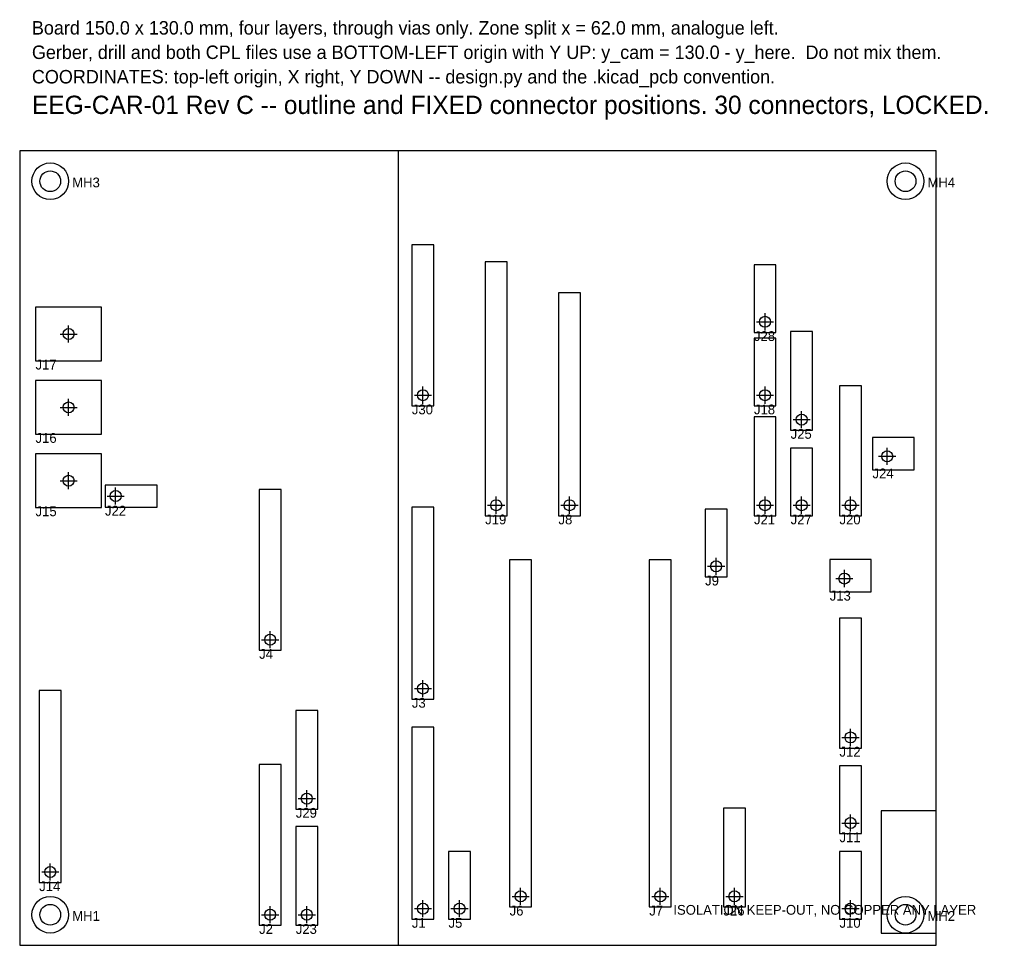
# Model space of a CAD drawing. Header units: millimetres. Extents: x 0 to 161, y 0 to 151.
import ezdxf

# ---------------------------------------------------------------- set-up
doc = ezdxf.new("R2010")
doc.units = ezdxf.units.MM
for name, color, linetype in [('CONNECTOR_PIN1', 2, 'CONTINUOUS'), ('CONNECTORS_FIXED', 5, 'CONTINUOUS'), ('ISOLATION_KEEPOUT', 1, 'CONTINUOUS'), ('MOUNTING_HOLES', 1, 'CONTINUOUS'), ('MOUNTING_KEEPOUT', 1, 'CONTINUOUS'), ('OUTLINE', 7, 'CONTINUOUS'), ('TEXT', 7, 'CONTINUOUS'), ('ZONE_SPLIT', 3, 'CONTINUOUS')]:
    doc.layers.add(name, color=color, linetype=linetype)

msp = doc.modelspace()

# ---------------------------------------------------------------- linework, layer by layer
at = {"layer": 'CONNECTOR_PIN1'}
for p, q in [((122, 100.6), (122, 103.4)), ((120.6, 102), (123.4, 102)), ((6.6, 100), (9.4, 100)), ((8, 98.6), (8, 101.4)), ((66, 88.6), (66, 91.4)), ((122, 88.6), (122, 91.4)), ((8, 86.6), (8, 89.4)), ((64.6, 90), (67.4, 90)), ((120.6, 90), (123.4, 90)), ((6.6, 88), (9.4, 88)), ((128, 84.6), (128, 87.4)), ((126.6, 86), (129.4, 86)), ((142, 78.6), (142, 81.4)), ((140.6, 80), (143.4, 80)), ((8, 74.6), (8, 77.4)), ((6.6, 76), (9.4, 76)), ((15.7, 72.1), (15.7, 74.9)), ((14.3, 73.5), (17.1, 73.5)), ((78, 70.6), (78, 73.4)), ((90, 70.6), (90, 73.4)), ((122, 70.6), (122, 73.4)), ((128, 70.6), (128, 73.4)), ((136, 70.6), (136, 73.4)), ((76.6, 72), (79.4, 72)), ((88.6, 72), (91.4, 72)), ((120.6, 72), (123.4, 72)), ((126.6, 72), (129.4, 72)), ((134.6, 72), (137.4, 72)), ((114, 60.6), (114, 63.4)), ((112.6, 62), (115.4, 62)), ((135, 58.6), (135, 61.4)), ((133.6, 60), (136.4, 60)), ((39.6, 50), (42.4, 50)), ((41, 48.6), (41, 51.4)), ((64.6, 42), (67.4, 42)), ((66, 40.6), (66, 43.4)), ((134.6, 34), (137.4, 34)), ((136, 32.6), (136, 35.4)), ((47, 22.6), (47, 25.4)), ((45.6, 24), (48.4, 24)), ((136, 18.6), (136, 21.4)), ((134.6, 20), (137.4, 20)), ((5, 10.6), (5, 13.4)), ((3.6, 12), (6.4, 12)), ((82, 6.6), (82, 9.4)), ((104.86, 6.6), (104.86, 9.4)), ((117, 6.6), (117, 9.4)), ((66, 4.6), (66, 7.4)), ((72, 4.6), (72, 7.4)), ((80.6, 8), (83.4, 8)), ((103.46, 8), (106.26, 8)), ((115.6, 8), (118.4, 8)), ((136, 4.6), (136, 7.4)), ((39.6, 5), (42.4, 5)), ((41, 3.6), (41, 6.4)), ((45.6, 5), (48.4, 5)), ((47, 3.6), (47, 6.4)), ((64.6, 6), (67.4, 6)), ((70.6, 6), (73.4, 6)), ((134.6, 6), (137.4, 6))]:
    msp.add_line(p, q, dxfattribs=at)
for centre in [(122, 102), (8, 100), (66, 90), (122, 90), (8, 88), (128, 86), (142, 80), (8, 76), (15.7, 73.5), (78, 72), (90, 72), (122, 72), (128, 72), (136, 72), (114, 62), (135, 60), (41, 50), (66, 42), (136, 34), (47, 24), (136, 20), (5, 12), (82, 8), (104.86, 8), (117, 8), (66, 6), (72, 6), (136, 6), (41, 5), (47, 5)]:
    msp.add_circle(centre, 0.9, dxfattribs=at)
at = {"layer": 'CONNECTORS_FIXED'}
for p, q in [((67.8, 114.59), (64.2, 114.59)), ((64.2, 114.59), (64.2, 88.27)), ((67.8, 88.27), (67.8, 114.59)), ((79.8, 111.83), (76.2, 111.83)), ((76.2, 111.83), (76.2, 70.27)), ((79.8, 70.27), (79.8, 111.83)), ((123.8, 111.35), (120.2, 111.35)), ((120.2, 111.35), (120.2, 100.27)), ((123.8, 100.27), (123.8, 111.35)), ((91.8, 106.75), (88.2, 106.75)), ((88.2, 106.75), (88.2, 70.27)), ((91.8, 70.27), (91.8, 106.75)), ((13.4, 104.4), (2.6, 104.4)), ((2.6, 104.4), (2.6, 95.6)), ((13.4, 95.6), (13.4, 104.4)), ((120.2, 100.27), (123.8, 100.27)), ((129.8, 100.43), (126.2, 100.43)), ((126.2, 100.43), (126.2, 84.27)), ((129.8, 84.27), (129.8, 100.43)), ((123.8, 99.35), (120.2, 99.35)), ((120.2, 99.35), (120.2, 88.27)), ((123.8, 88.27), (123.8, 99.35)), ((2.6, 95.6), (13.4, 95.6)), ((13.4, 92.4), (2.6, 92.4)), ((2.6, 92.4), (2.6, 83.6)), ((13.4, 83.6), (13.4, 92.4)), ((137.8, 91.51), (134.2, 91.51)), ((134.2, 91.51), (134.2, 70.27)), ((137.8, 70.27), (137.8, 91.51)), ((64.2, 88.27), (67.8, 88.27)), ((120.2, 88.27), (123.8, 88.27)), ((123.8, 86.43), (120.2, 86.43)), ((120.2, 86.43), (120.2, 70.27)), ((123.8, 70.27), (123.8, 86.43)), ((126.2, 84.27), (129.8, 84.27)), ((2.6, 83.6), (13.4, 83.6)), ((146.4, 83.1), (139.6, 83.1)), ((139.6, 83.1), (139.6, 77.8)), ((146.4, 77.8), (146.4, 83.1)), ((129.8, 81.35), (126.2, 81.35)), ((126.2, 81.35), (126.2, 70.27)), ((129.8, 70.27), (129.8, 81.35)), ((13.4, 80.4), (2.6, 80.4)), ((2.6, 80.4), (2.6, 71.6)), ((13.4, 71.6), (13.4, 80.4)), ((139.6, 77.8), (146.4, 77.8)), ((22.51, 75.3), (13.97, 75.3)), ((13.97, 75.3), (13.97, 71.7)), ((22.51, 71.7), (22.51, 75.3)), ((42.8, 74.59), (39.2, 74.59)), ((39.2, 74.59), (39.2, 48.27)), ((42.8, 48.27), (42.8, 74.59)), ((2.6, 71.6), (13.4, 71.6)), ((13.97, 71.7), (22.51, 71.7)), ((67.8, 71.67), (64.2, 71.67)), ((64.2, 71.67), (64.2, 40.27)), ((67.8, 40.27), (67.8, 71.67)), ((115.8, 71.35), (112.2, 71.35)), ((112.2, 71.35), (112.2, 60.27)), ((115.8, 60.27), (115.8, 71.35)), ((76.2, 70.27), (79.8, 70.27)), ((88.2, 70.27), (91.8, 70.27)), ((120.2, 70.27), (123.8, 70.27)), ((126.2, 70.27), (129.8, 70.27)), ((134.2, 70.27), (137.8, 70.27)), ((83.8, 63.07), (80.2, 63.07)), ((80.2, 63.07), (80.2, 6.27)), ((83.8, 6.27), (83.8, 63.07)), ((106.66, 63.07), (103.06, 63.07)), ((103.06, 63.07), (103.06, 6.27)), ((106.66, 6.27), (106.66, 63.07)), ((139.4, 63.1), (132.6, 63.1)), ((132.6, 63.1), (132.6, 57.8)), ((139.4, 57.8), (139.4, 63.1)), ((112.2, 60.27), (115.8, 60.27)), ((132.6, 57.8), (139.4, 57.8)), ((137.8, 53.51), (134.2, 53.51)), ((134.2, 53.51), (134.2, 32.27)), ((137.8, 32.27), (137.8, 53.51)), ((39.2, 48.27), (42.8, 48.27)), ((6.8, 41.67), (3.2, 41.67)), ((3.2, 41.67), (3.2, 10.27)), ((6.8, 10.27), (6.8, 41.67)), ((64.2, 40.27), (67.8, 40.27)), ((48.8, 38.43), (45.2, 38.43)), ((45.2, 38.43), (45.2, 22.27)), ((48.8, 22.27), (48.8, 38.43)), ((67.8, 35.67), (64.2, 35.67)), ((64.2, 35.67), (64.2, 4.27)), ((67.8, 4.27), (67.8, 35.67)), ((134.2, 32.27), (137.8, 32.27)), ((42.8, 29.59), (39.2, 29.59)), ((39.2, 29.59), (39.2, 3.27)), ((42.8, 3.27), (42.8, 29.59)), ((137.8, 29.35), (134.2, 29.35)), ((134.2, 29.35), (134.2, 18.27)), ((137.8, 18.27), (137.8, 29.35)), ((45.2, 22.27), (48.8, 22.27)), ((118.8, 22.43), (115.2, 22.43)), ((115.2, 22.43), (115.2, 6.27)), ((118.8, 6.27), (118.8, 22.43)), ((48.8, 19.43), (45.2, 19.43)), ((45.2, 19.43), (45.2, 3.27)), ((48.8, 3.27), (48.8, 19.43)), ((134.2, 18.27), (137.8, 18.27)), ((73.8, 15.35), (70.2, 15.35)), ((70.2, 15.35), (70.2, 4.27)), ((73.8, 4.27), (73.8, 15.35)), ((137.8, 15.35), (134.2, 15.35)), ((134.2, 15.35), (134.2, 4.27)), ((137.8, 4.27), (137.8, 15.35)), ((3.2, 10.27), (6.8, 10.27)), ((80.2, 6.27), (83.8, 6.27)), ((103.06, 6.27), (106.66, 6.27)), ((115.2, 6.27), (118.8, 6.27)), ((39.2, 3.27), (42.8, 3.27)), ((45.2, 3.27), (48.8, 3.27)), ((64.2, 4.27), (67.8, 4.27)), ((70.2, 4.27), (73.8, 4.27)), ((134.2, 4.27), (137.8, 4.27))]:
    msp.add_line(p, q, dxfattribs=at)
at = {"layer": 'ISOLATION_KEEPOUT'}
for p, q in [((150, 22), (141, 22)), ((141, 22), (141, 2)), ((150, 2), (150, 22)), ((141, 2), (150, 2))]:
    msp.add_line(p, q, dxfattribs=at)
at = {"layer": 'MOUNTING_HOLES'}
for centre in [(5, 125), (145, 125), (5, 5), (145, 5)]:
    msp.add_circle(centre, 1.7, dxfattribs=at)
at = {"layer": 'MOUNTING_KEEPOUT'}
for centre in [(5, 125), (145, 125), (5, 5), (145, 5)]:
    msp.add_circle(centre, 3, dxfattribs=at)
at = {"layer": 'OUTLINE'}
for p, q in [((150, 130), (0, 130)), ((0, 130), (0, 0)), ((150, 0), (150, 130)), ((0, 0), (150, 0))]:
    msp.add_line(p, q, dxfattribs=at)
at = {"layer": 'ZONE_SPLIT'}
msp.add_line((62, 0), (62, 130), dxfattribs=at)

# ---------------------------------------------------------------- texts
at = {"layer": 'TEXT'}
for s, height, p in [('Board 150.0 x 130.0 mm, four layers, through vias only. Zone split x = 62.0 mm, analogue left.', 2.2, (2, 149)), ('Gerber, drill and both CPL files use a BOTTOM-LEFT origin with Y UP: y_cam = 130.0 - y_here.  Do not mix them.', 2.2, (2, 145)), ('COORDINATES: top-left origin, X right, Y DOWN -- design.py and the .kicad_pcb convention.', 2.2, (2, 141)), ('EEG-CAR-01 Rev C -- outline and FIXED connector positions. 30 connectors, LOCKED.', 3, (2, 136)), ('MH3', 1.6, (8.6, 124)), ('MH4', 1.6, (148.6, 124)), ('J28', 1.6, (120.2, 98.87)), ('J17', 1.6, (2.6, 94.2)), ('J30', 1.6, (64.2, 86.87)), ('J18', 1.6, (120.2, 86.87)), ('J16', 1.6, (2.6, 82.2)), ('J25', 1.6, (126.2, 82.87)), ('J24', 1.6, (139.6, 76.4)), ('J15', 1.6, (2.6, 70.2)), ('J22', 1.6, (13.97, 70.3)), ('J19', 1.6, (76.2, 68.87)), ('J8', 1.6, (88.2, 68.87)), ('J21', 1.6, (120.2, 68.87)), ('J27', 1.6, (126.2, 68.87)), ('J20', 1.6, (134.2, 68.87)), ('J9', 1.6, (112.2, 58.87)), ('J13', 1.6, (132.6, 56.4)), ('J4', 1.6, (39.2, 46.87)), ('J3', 1.6, (64.2, 38.87)), ('J12', 1.6, (134.2, 30.87)), ('J29', 1.6, (45.2, 20.87)), ('J11', 1.6, (134.2, 16.87)), ('J14', 1.6, (3.2, 8.87)), ('J6', 1.6, (80.2, 4.87)), ('J7', 1.6, (103.06, 4.87)), ('ISOLATION KEEP-OUT, NO COPPER ANY LAYER', 1.6, (107, 5)), ('J26', 1.6, (115.2, 4.87)), ('MH1', 1.6, (8.6, 4)), ('MH2', 1.6, (148.6, 4)), ('J2', 1.6, (39.2, 1.87)), ('J23', 1.6, (45.2, 1.87)), ('J1', 1.6, (64.2, 2.87)), ('J5', 1.6, (70.2, 2.87)), ('J10', 1.6, (134.2, 2.87))]:
    msp.add_text(s, height=height, dxfattribs=at).set_placement(p)

doc.saveas('drawing.dxf')
